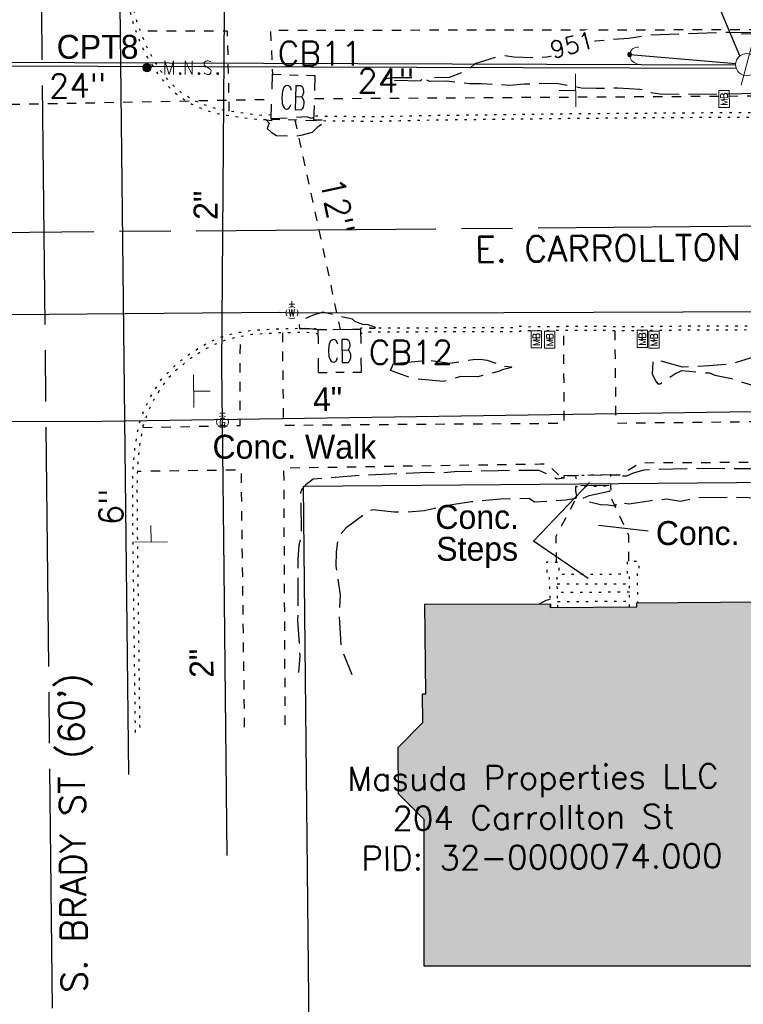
# Model space of a CAD drawing. Extents: x 2300122 to 2305194, y 360020 to 364238.
# Tile 20 of 93: x 2302209 to 2302293, y 360903 to 361018. Entities that reach past the tile are written whole.
import ezdxf
from ezdxf.enums import TextEntityAlignment as Align

# ---------------------------------------------------------------- set-up
doc = ezdxf.new("R2010")
doc.units = 0
doc.header["$LTSCALE"] = 20
doc.header["$MEASUREMENT"] = 0
doc.set_wipeout_variables(frame=1)
for name, pattern in [('CL', [2, 0.3, -0.15, 1.4, -0.15]), ('foctvex', [0]), ('gasex', [0]), ('OhDOT_USTN1', [0.055, 0.014, -0.041]), ('OhDOT_USTN2', [0.11, 0.069, -0.041]), ('OhDOT_USTN3', [0.22, 0.165, -0.055]), ('OhDOT_USTN5', [0.11, 0.055, -0.055]), ('ohelecex', [0]), ('ohteleex', [0]), ('rowex', [0]), ('waterex', [0])]:
    doc.linetypes.add(name, pattern=pattern)
for name, color, linetype in [('BD_X_Building', 231, 'Continuous'), ('DR_X_Cells', 151, 'OhDOT_USTN2'), ('DR_X_Storm_Sewer', 151, 'OhDOT_USTN5'), ('DR_X_Text', 7, 'Continuous'), ('DT_X_Contour_Major', 132, 'OhDOT_USTN3'), ('DT_X_Contour_Minor', 136, 'OhDOT_USTN3'), ('DT_X_Contour_Text', 7, 'Continuous'), ('PV_X_Curb', 120, 'OhDOT_USTN1'), ('PV_X_Steps', 120, 'OhDOT_USTN1'), ('PV_X_Text', 7, 'Continuous'), ('PV_X_Walk', 120, 'OhDOT_USTN5'), ('RD_P_Cells', 7, 'Continuous'), ('RD_X_Cells', 7, 'Continuous'), ('RW_X_CL', 6, 'CL'), ('RW_X_Fee_RW', 6, 'rowex'), ('RW_X_Text', 7, 'Continuous'), ('SN_X_Public', 3, 'Continuous'), ('SV_P_Control_Cells_Set', 7, 'Continuous'), ('SV_X_Text', 7, 'Continuous'), ('SV_X_Text_Name', 7, 'Continuous'), ('UT_X_Electric_Cells', 1, 'Continuous'), ('UT_X_Gas', 2, 'gasex'), ('UT_X_Gas_Cells', 2, 'Continuous'), ('UT_X_Gas_Text', 7, 'Continuous'), ('UT_X_Misc_Cells', 7, 'Continuous'), ('UT_X_Overhead_Electric', 1, 'ohelecex'), ('UT_X_Overhead_Telecom', 30, 'ohteleex'), ('UT_X_Water', 133, 'waterex'), ('UT_X_Water_Cells', 133, 'Continuous'), ('UT_X_Water_Text', 7, 'Continuous')]:
    doc.layers.add(name, color=color, linetype=linetype)
doc.layers.add('RD_P_Cells (Construction)', color=7, linetype='Continuous', lineweight=0)
doc.styles.add('Simplex Normal (0.14)', font='Simplex.shx')
doc.styles.add('Straight Normal (0.14) Font 30', font='font30.shx', dxfattribs={"height": 0.14})
doc.styles.add('Straight-Normal', font='font30.shx', dxfattribs={"height": 0.14})

# ---------------------------------------------------------------- blocks, each defined once
blk = doc.blocks.new('GCB-X')
at = {"layer": 'DR_X_Cells', "color": 121, "linetype": 'Continuous'}
for p, q in [((-0.0625, 0.0375), (-0.0375, 0.0375)), ((-0.0625, 0.0125), (-0.0625, 0.0375)), ((-0.0125, 0.0375), (0.0125, 0.0375)), ((0.0375, 0.0375), (0.0625, 0.0375)), ((0.0625, 0.0125), (0.0625, 0.0375)), ((0.0227, 0.0195), (0.0067, 0.0195)), ((0.0067, 0.0195), (0.0067, -0.0205)), ((0.0067, 0.0013), (0.0243, 0.0013)), ((-0.0625, -0.0375), (-0.0625, -0.0125)), ((0.0625, -0.0375), (0.0625, -0.0125)), ((0.0067, -0.0205), (0.0243, -0.0205)), ((-0.0625, -0.0375), (-0.0375, -0.0375)), ((-0.0125, -0.0375), (0.0125, -0.0375)), ((0.0375, -0.0375), (0.0625, -0.0375))]:
    blk.add_line(p, q, dxfattribs=at)
at = {"layer": 'DR_X_Cells', "color": 121, "linetype": 'Continuous', "extrusion": (0, 0, -1)}
for centre, radius, start, end in [((0.0184, 0.0074), 0.0127, 21.5603, 158.4397), ((-0.0198, 0.0101), 0.00986, 106.9987, 243.1793), ((-0.014, 0), 0.0458, 344.8107, 15.1893), ((-0.0199, -0.0096), 0.0117, 112.0547, 247.9453)]:
    blk.add_arc(centre, radius, start, end, dxfattribs=at)
at = {"layer": 'DR_X_Cells', "color": 121, "linetype": 'Continuous'}
blk.add_arc((-0.0184, -0.0073), 0.0127, 201.5603, 338.4397, dxfattribs=at)
blk = doc.blocks.new('ODOT STORM CATCH BASIN SQUARE')
blk.add_blockref('GCB-X', (0, 0))
blk = doc.blocks.new('MBP')
at = {"layer": 'RD_P_Cells', "color": 230, "linetype": 'Continuous', "lineweight": 13, "flags": 128}
blk.add_lwpolyline([(-0.1, 0.061), (0.1, 0.061), (0.1, -0.061), (-0.1, -0.061), (-0.1, 0.061)], close=True, dxfattribs=at)
for points in [[(-0.065, -0.04), (-0.065, 0.04), (-0.036, -0.04), (-0.008, 0.04), (-0.008, -0.04)], [(0.051, 0.003), (0.054, 0.007), (0.056, 0.009), (0.057, 0.01), (0.058, 0.012), (0.059, 0.014), (0.06, 0.016), (0.061, 0.02), (0.061, 0.022), (0.061, 0.025), (0.061, 0.029), (0.059, 0.032), (0.057, 0.034), (0.054, 0.037), (0.052, 0.038), (0.05, 0.039), (0.047, 0.04), (0.016, 0.04), (0.016, -0.04), (0.051, -0.04), (0.055, -0.037), (0.059, -0.034), (0.062, -0.029), (0.064, -0.024), (0.065, -0.018), (0.065, -0.014), (0.064, -0.01), (0.061, -0.005), (0.058, -0.001), (0.051, 0.003), (0.016, 0.003)]]:
    blk.add_lwpolyline(points, dxfattribs=at)
at = {"layer": 'RD_P_Cells (Construction)', "color": 230, "linetype": 'Continuous', "lineweight": 30}
blk.add_point((0, 0), dxfattribs=at)
blk = doc.blocks.new('ODOT MISC MAILBOX')
blk.add_blockref('MBP', (0, 0))
blk = doc.blocks.new('SGN1P_anno')
at = {"layer": 'SN_X_Public', "color": 3, "linetype": 'Continuous', "lineweight": 0}
for p, q in [((0, 0.96), (0, -0.96)), ((0, 0), (-0.96, 0))]:
    blk.add_line(p, q, dxfattribs=at)
blk = doc.blocks.new('WGV')
at = {"layer": 'Defpoints', "color": 133, "linetype": 'Continuous', "lineweight": 30}
blk.add_point((0, 0), dxfattribs=at)
at = {"layer": 'UT_X_Water_Cells', "color": 133, "linetype": 'Continuous', "lineweight": 0}
for p, q in [((0, 0.07), (0, 0.134)), ((0.032, 0.102), (-0.032, 0.102))]:
    blk.add_line(p, q, dxfattribs=at)
at = {"layer": 'UT_X_Water_Cells', "color": 133, "linetype": 'Continuous', "lineweight": 0, "flags": 128}
blk.add_lwpolyline([(-0.032, 0.041), (-0.016, -0.045), (0, 0.041), (0.016, -0.045), (0.032, 0.041)], dxfattribs=at)
at = {"layer": 'UT_X_Water_Cells', "color": 133, "linetype": 'Continuous', "lineweight": 0, "extrusion": (0, 0, -1)}
blk.add_arc((0, 0), 0.07, 330.0184, 29.9816, dxfattribs=at)
at = {"layer": 'UT_X_Water_Cells', "color": 133, "linetype": 'Continuous', "lineweight": 0}
for start, end in [(60.0184, 120.0157), (330.0184, 29.9816), (239.9843, 299.9816)]:
    blk.add_arc((0, 0), 0.07, start, end, dxfattribs=at)
blk = doc.blocks.new('GV')
at = {"layer": 'Defpoints', "color": 2, "linetype": 'Continuous', "lineweight": 30}
blk.add_point((0, 0), dxfattribs=at)
at = {"layer": 'UT_X_Gas_Cells', "color": 2, "linetype": 'Continuous', "lineweight": 0}
for p, q in [((0, 0.07), (0, 0.134)), ((0.032, 0.102), (-0.032, 0.102))]:
    blk.add_line(p, q, dxfattribs=at)
at = {"layer": 'UT_X_Gas_Cells', "color": 2, "linetype": 'Continuous', "lineweight": 0, "flags": 128}
blk.add_lwpolyline([(0.027, 0.027), (0.026, 0.031), (0.024, 0.034), (0.02, 0.038), (0.015, 0.042), (0.012, 0.044), (0.009, 0.044), (0.005, 0.045), (-0.004, 0.045), (-0.007, 0.044), (-0.01, 0.044), (-0.012, 0.042), (-0.018, 0.038), (-0.022, 0.033), (-0.024, 0.027), (-0.025, 0.019), (-0.027, 0.008), (-0.027, -0.007), (-0.026, -0.019), (-0.023, -0.028), (-0.019, -0.036), (-0.015, -0.039), (-0.011, -0.042), (-0.003, -0.045), (0.005, -0.045), (0.012, -0.044), (0.015, -0.042), (0.018, -0.041), (0.021, -0.038), (0.024, -0.034), (0.027, -0.027), (0.027, -0.01), (0.012, -0.01)], dxfattribs=at)
at = {"layer": 'UT_X_Gas_Cells', "color": 2, "linetype": 'Continuous', "lineweight": 0, "extrusion": (0, 0, -1)}
blk.add_arc((0, 0), 0.07, 330.0184, 29.9816, dxfattribs=at)
at = {"layer": 'UT_X_Gas_Cells', "color": 2, "linetype": 'Continuous', "lineweight": 0}
for start, end in [(60.0184, 120.0157), (330.0184, 29.9816), (239.9843, 299.9816)]:
    blk.add_arc((0, 0), 0.07, start, end, dxfattribs=at)
blk = doc.blocks.new('DM_anno')
at = {"layer": 'UT_X_Misc_Cells', "linetype": 'foctvex', "true_color": 0xa56100}
h = blk.add_hatch(color=44, dxfattribs=at)
edge = h.paths.add_edge_path()
edge.add_arc((0, 0), 0.12, 0, 360)
at = {"layer": 'UT_X_Misc_Cells', "color": 44, "linetype": 'Continuous', "lineweight": 0, "true_color": 0xa56100}
blk.add_circle((0, 0), 0.12, dxfattribs=at)
blk.add_arc((0.48, 0), 0.48, 90, 270, dxfattribs=at)
blk = doc.blocks.new('ODOT Elec Tele Pole')
at = {"layer": 'UT_X_Electric_Cells', "linetype": 'Continuous', "lineweight": 13}
for p, q in [((0.0482, 0.18), (-0.0321, -0.12)), ((0.1282, 0.18), (-0.0318, 0.18)), ((0.0402, 0.15), (0.0827, 0.15)), ((0.0231, 0.0862), (0.0827, 0.0862))]:
    blk.add_line(p, q, dxfattribs=at)
at = {"layer": 'UT_X_Electric_Cells', "linetype": 'Continuous', "lineweight": 0}
blk.add_circle((0, 0), 0.065, dxfattribs=at)
at = {"layer": 'UT_X_Electric_Cells', "linetype": 'Continuous', "lineweight": 13, "extrusion": (0, 0, -1)}
blk.add_arc((-0.0833, 0.1181), 0.0319, 88.8767, 271.1233, dxfattribs=at)
blk = doc.blocks.new('MAGS')
at = {"layer": 'SV_P_Control_Cells_Set', "linetype": 'foctvex'}
h = blk.add_hatch(color=7, dxfattribs=at)
edge = h.paths.add_edge_path()
edge.add_arc((0, 0), 0.0249, 0, 360)
at = {"layer": 'SV_P_Control_Cells_Set', "color": 7, "linetype": 'Continuous', "lineweight": 0, "flags": 128}
for points in [[(0.1045, -0.04), (0.1045, 0.04), (0.1299, -0.04), (0.1541, 0.04), (0.1541, -0.04)], [(0.223, -0.04), (0.223, 0.04), (0.2644, -0.04), (0.2644, 0.04)], [(0.3718, 0.0343), (0.3707, 0.0356), (0.3691, 0.0368), (0.3641, 0.0387), (0.358, 0.04), (0.3536, 0.04), (0.352, 0.04), (0.3448, 0.0381), (0.3388, 0.0343), (0.3349, 0.0293), (0.3338, 0.0242), (0.3338, 0.0204), (0.3349, 0.0154), (0.3393, 0.011), (0.3696, -0.0079), (0.3724, -0.0104), (0.3735, -0.0129), (0.3746, -0.0167), (0.3746, -0.0205), (0.374, -0.0243), (0.3735, -0.0268), (0.3724, -0.03), (0.3713, -0.0325), (0.3702, -0.0344), (0.3685, -0.0362), (0.3669, -0.0375), (0.3647, -0.0388), (0.363, -0.0394), (0.358, -0.04), (0.3503, -0.04), (0.3454, -0.0388), (0.3382, -0.0344), (0.3338, -0.0306)], [(0.1927, -0.0293), (0.1955, -0.0293), (0.1971, -0.0306), (0.1988, -0.0331), (0.1988, -0.0362), (0.1971, -0.0388), (0.1955, -0.04), (0.1927, -0.04), (0.1911, -0.0388), (0.1894, -0.0362), (0.1894, -0.0331), (0.1911, -0.0306), (0.1927, -0.0293)], [(0.3035, -0.0293), (0.3062, -0.0293), (0.3079, -0.0306), (0.3095, -0.0331), (0.3095, -0.0362), (0.3079, -0.0388), (0.3062, -0.04), (0.3035, -0.04), (0.3018, -0.0388), (0.3002, -0.0362), (0.3002, -0.0331), (0.3018, -0.0306), (0.3035, -0.0293)], [(0.4126, -0.0293), (0.4154, -0.0293), (0.417, -0.0306), (0.4187, -0.0331), (0.4187, -0.0362), (0.417, -0.0388), (0.4154, -0.04), (0.4126, -0.04), (0.411, -0.0388), (0.4093, -0.0362), (0.4093, -0.0331), (0.411, -0.0306), (0.4126, -0.0293)]]:
    blk.add_lwpolyline(points, dxfattribs=at)
at = {"layer": 'SV_P_Control_Cells_Set', "color": 7, "linetype": 'Continuous', "lineweight": 0}
blk.add_circle((0, 0), 0.0249, dxfattribs=at)

msp = doc.modelspace()

# ---------------------------------------------------------------- hatches: boundary and pattern name
at = {"layer": 'BD_X_Building'}
h = msp.add_hatch(color=253, dxfattribs=at)
h.dxf.hatch_style = 1
h.paths.add_polyline_path([(2302296.74, 360907.39), (2302256.14, 360907.39), (2302256.14, 360924.57), (2302253.13, 360927.56), (2302253.09, 360933.01), (2302255.96, 360935.93), (2302255.94, 360939.27), (2302256.31, 360939.27), (2302256.19, 360949.77), (2302270.89, 360949.8), (2302270.89, 360949.36), (2302281.01, 360949.45), (2302281.01, 360949.92), (2302295.67, 360950.05)])

# ---------------------------------------------------------------- linework, layer by layer
msp.add_lwpolyline([(2302296.74, 360907.39), (2302256.14, 360907.39), (2302256.14, 360924.57), (2302253.13, 360927.56), (2302253.09, 360933.01), (2302255.96, 360935.93), (2302255.94, 360939.27), (2302256.31, 360939.27), (2302256.19, 360949.77), (2302270.89, 360949.8), (2302270.89, 360949.36), (2302281.01, 360949.45), (2302281.01, 360949.92), (2302295.67, 360950.05), (2302296.74, 360907.39)], close=True, dxfattribs=at)
at = {"layer": 'DR_X_Storm_Sewer', "flags": 128}
for points in [[(2302243.31, 361008.93), (2302423.66, 361010.04)], [(2302201.13, 361008.13), (2302238.31, 361008.86)], [(2302241.01, 361006.45), (2302246.31, 360981.93)]]:
    msp.add_lwpolyline(points, dxfattribs=at)
at = {"layer": 'DT_X_Contour_Major', "elevation": 950, "flags": 128}
for points in [[(2302238, 361006.05), (2302237.78, 361005.43), (2302238.22, 361005.01), (2302238.84, 361004.62), (2302240.92, 361004.52), (2302241.74, 361004.65), (2302243.07, 361005.02), (2302243.74, 361005.65), (2302244.63, 361006.29), (2302244.51, 361006.41), (2302243.24, 361006.39), (2302243.19, 361006.7), (2302242.92, 361006.59), (2302242.46, 361006.78), (2302238.31, 361006.55), (2302238.26, 361006.33), (2302237.7, 361006.39), (2302238, 361006.05)], [(2302249.56, 360982.44), (2302248.97, 360982.48), (2302248.03, 360982.85), (2302247.73, 360983.1), (2302244.29, 360983.93), (2302243.08, 360983.55), (2302241.66, 360982.96), (2302241.52, 360982.41), (2302241.55, 360982.03), (2302242.71, 360982.03), (2302243.78, 360981.91), (2302248.68, 360981.95), (2302248.78, 360982.07), (2302250.34, 360982.07), (2302250.44, 360982.14), (2302249.56, 360982.44)]]:
    msp.add_lwpolyline(points, close=True, dxfattribs=at)
at = {"layer": 'DT_X_Contour_Minor', "elevation": 951, "flags": 128}
for points in [[(2302369.82, 361017.2), (2302379.94, 361017.39), (2302377.72, 361009.82), (2302377.44, 361009.69), (2302374.83, 361009.74), (2302370.55, 361009.42), (2302363.76, 361009.6), (2302361.14, 361009.93), (2302358.49, 361010.14), (2302354.16, 361010.08), (2302349.04, 361009.85), (2302341.17, 361010.16), (2302330.92, 361010.01), (2302328.69, 361010.21), (2302323.34, 361009.81), (2302319.36, 361010.04), (2302307.5, 361009.99), (2302305.34, 361009.67), (2302302.38, 361009.68), (2302298.32, 361010.12), (2302296.02, 361009.58), (2302293.29, 361009.47), (2302286.01, 361009.4), (2302283.68, 361009.45), (2302282.7, 361009.62), (2302281.37, 361010.01), (2302278.8, 361010.14), (2302276.23, 361010.1), (2302274.52, 361010.17), (2302271.61, 361010.69), (2302267.83, 361010.6), (2302266.15, 361010.47), (2302262.89, 361010.66), (2302261.39, 361010.65), (2302258.75, 361010.97), (2302256.81, 361010.94), (2302256.5, 361011.03), (2302256.41, 361011.14), (2302256.5, 361011.29), (2302257.28, 361011.41), (2302259.08, 361011.45), (2302261.3, 361012.27), (2302262.08, 361013.04), (2302264.77, 361013.89), (2302265.45, 361013.97), (2302266.6, 361013.83), (2302268.84, 361013.74), (2302270.48, 361013.82), (2302271.29, 361013.96), (2302271.67, 361014.4), (2302272.2, 361014.73), (2302273.92, 361015.41), (2302274.61, 361015.58), (2302280.07, 361016.02), (2302282.33, 361016.37), (2302291.86, 361016.71), (2302300.62, 361016.6), (2302302.26, 361016.4), (2302307.15, 361016.52), (2302308.07, 361016.12), (2302310.09, 361015.02), (2302310.41, 361014.66), (2302310.69, 361014.63), (2302310.94, 361014.84), (2302315.48, 361016.05), (2302318.16, 361016.42), (2302325.43, 361016.2), (2302331.41, 361015.24), (2302333.37, 361015.3), (2302337.6, 361015.59), (2302340.74, 361015.3), (2302342.13, 361015.32), (2302346.33, 361016.34), (2302347.06, 361016.21), (2302350.26, 361016.6), (2302357.27, 361017.09), (2302359.08, 361017.3), (2302361.51, 361018.14), (2302362.61, 361017.33), (2302365.81, 361017.21), (2302369.82, 361017.2)], [(2302251.47, 361011.13), (2302251.59, 361011.26), (2302252.23, 361011.39), (2302255.08, 361011.41), (2302255.74, 361011.24), (2302255.81, 361011.14), (2302255.71, 361011.02), (2302255, 361010.96), (2302253.46, 361011.06), (2302252.06, 361010.97), (2302251.51, 361011.05), (2302251.47, 361011.13)], [(2302317.37, 360979.07), (2302316.32, 360979.04), (2302314.22, 360979.39), (2302313.65, 360979.4), (2302312.85, 360979.27), (2302310.92, 360978.61), (2302306.72, 360978.28), (2302304.24, 360977.67), (2302301.72, 360978.26), (2302298.53, 360978.73), (2302294.9, 360978.75), (2302292.18, 360977.89), (2302289.43, 360977.65), (2302286.36, 360977.5), (2302283.85, 360978.2), (2302282.88, 360978.27), (2302282.8, 360976.74), (2302283.19, 360975.89), (2302283.46, 360975.55), (2302283.72, 360975.56), (2302285.45, 360976.72), (2302286.27, 360977.13), (2302288.53, 360976.87), (2302289.52, 360976.83), (2302290.11, 360976.56), (2302292.07, 360976.17), (2302295.3, 360975.13), (2302298.29, 360974.97), (2302301.54, 360975.26), (2302302.94, 360975.71), (2302303.57, 360976.01), (2302304.17, 360976.41), (2302304.34, 360976.39), (2302305.18, 360975.78), (2302307.07, 360975.71), (2302311.67, 360973.45), (2302315.37, 360973.58), (2302317.79, 360973.95), (2302319.44, 360974.31), (2302322.98, 360974.61), (2302323, 360974.72), (2302324.32, 360975.87), (2302324.4, 360976.34), (2302324.18, 360978.79), (2302324.04, 360979.5), (2302323.4, 360979.32), (2302322.22, 360979.28), (2302319.9, 360978.86), (2302317.37, 360979.07)], [(2302252.56, 360977.93), (2302256.64, 360978.33), (2302259.15, 360977.96), (2302261.85, 360978.4), (2302262.71, 360978.45), (2302263.51, 360978.31), (2302265.48, 360977.61), (2302266.3, 360977.54), (2302266.39, 360977.46), (2302265.27, 360977.18), (2302264.95, 360977.02), (2302262.42, 360976.36), (2302260.41, 360976.42), (2302258.41, 360975.82), (2302255.26, 360976.13), (2302254.48, 360976.29), (2302252.21, 360977.1), (2302252.56, 360977.93)]]:
    msp.add_lwpolyline(points, close=True, dxfattribs=at)
at = {"layer": 'DT_X_Contour_Minor', "flags": 128}
for points, elevation in [([(2302600.91, 360945.67), (2302601.23, 360947.59), (2302601.18, 360948.29), (2302602.08, 360956.92), (2302604.6, 360958.6), (2302605.97, 360959.9), (2302606.2, 360959.93), (2302607.41, 360959.52), (2302607.74, 360959.89), (2302608.2, 360963.19), (2302608.88, 360965.07), (2302609.03, 360968.04), (2302608.97, 360970.52), (2302608.8, 360971.86), (2302608.15, 360974.72), (2302606.66, 360977.84), (2302605.94, 360978.95), (2302604.96, 360980.08), (2302603.74, 360981.16), (2302601.29, 360982.92), (2302599.76, 360983.68), (2302597.8, 360984.33), (2302596.19, 360984.7), (2302593.28, 360985.01), (2302589.04, 360985.04), (2302567.73, 360984.79), (2302568.33, 360984.62), (2302568.32, 360984.36), (2302527.88, 360983.24), (2302527.37, 360983.15), (2302527.29, 360981.8), (2302527.74, 360977.04), (2302527.58, 360973.86), (2302528.08, 360972.17), (2302527.58, 360971.09), (2302526.6, 360970.62), (2302526.29, 360970.66), (2302523.1, 360972.17), (2302522.9, 360972.21), (2302523.09, 360972.25), (2302522.8, 360974.12), (2302522.85, 360974.29), (2302522.25, 360981.95), (2302522.39, 360982.73), (2302522.37, 360983), (2302522.14, 360983.04), (2302520, 360982.6), (2302518.64, 360982.78), (2302514.68, 360982.9), (2302513.72, 360983.03), (2302502.45, 360982.38), (2302494.75, 360983), (2302491.66, 360983.02), (2302481.53, 360982.79), (2302480.34, 360982.94), (2302475.18, 360982.85), (2302473.74, 360982.67), (2302471.56, 360982.94), (2302459.87, 360982.55), (2302457.12, 360982.77), (2302456.41, 360982.72), (2302454.93, 360982.44), (2302452.76, 360982.51), (2302452.48, 360982.1), (2302452.32, 360981.58), (2302452.25, 360979.67), (2302450.45, 360972.58), (2302450.54, 360972.34), (2302450.78, 360972.19), (2302451.01, 360971.65), (2302450.8, 360971.33), (2302450.5, 360971.1), (2302448.72, 360971.17), (2302448.52, 360971.41), (2302448.35, 360972.09), (2302448.39, 360972.3), (2302448.93, 360972.7), (2302447.96, 360973.48), (2302447.92, 360974.01), (2302447.79, 360974.23), (2302447.05, 360979.15), (2302446.58, 360981.1), (2302445.12, 360980.97), (2302444, 360982.46), (2302443.76, 360982.67), (2302438.95, 360982.66), (2302438.24, 360982.6), (2302436.43, 360981.14), (2302435.64, 360980.97), (2302432.22, 360981.15), (2302431.84, 360981.08), (2302431.46, 360980.63), (2302430.53, 360978.54), (2302430.24, 360978.09), (2302428.83, 360977), (2302428.2, 360976.62), (2302427.47, 360976.57), (2302426.74, 360976.64), (2302424.76, 360977.07), (2302424.4, 360976.57), (2302423.9, 360976.29), (2302423.59, 360976.21), (2302423.42, 360976.06), (2302423.14, 360975.03), (2302423.13, 360974.46), (2302422.89, 360973.59), (2302424.89, 360973.08), (2302426.73, 360972.76), (2302427.34, 360972.92), (2302427.72, 360972.93), (2302428.7, 360972.42), (2302438.42, 360972.08), (2302437.95, 360971.95), (2302438.66, 360969.45), (2302438.69, 360969.07), (2302437.57, 360967.92), (2302429.57, 360967.53), (2302421.33, 360965.57), (2302420.22, 360964.73), (2302419.83, 360964.33), (2302418.78, 360961.54), (2302417.24, 360959.24), (2302416.47, 360958.46), (2302415.4, 360957.7), (2302412.51, 360957.44), (2302409.11, 360962.29), (2302407.46, 360964.33), (2302406.67, 360964.82), (2302406.65, 360964.7), (2302406.62, 360964.95), (2302406.36, 360965.33), (2302405.4, 360965.54), (2302396.6, 360966.86), (2302396.39, 360966.96), (2302396.34, 360968.81), (2302396.25, 360969.1), (2302394.48, 360970.19), (2302393.17, 360970.89), (2302392.14, 360971.63), (2302392.01, 360971.94), (2302392.14, 360972.12), (2302392.62, 360972.35), (2302394.2, 360972.62), (2302398.94, 360973.09), (2302404.42, 360973.75), (2302404.08, 360974.74), (2302404.76, 360977.65), (2302404.73, 360978.02), (2302404.57, 360978.53), (2302404.39, 360978.8), (2302404.09, 360979.03), (2302400.54, 360979.79), (2302398.71, 360980.49), (2302396.81, 360980.44), (2302395.72, 360980.22), (2302394.86, 360980.15), (2302393.35, 360980.23), (2302391.33, 360979.97), (2302389.58, 360980.29), (2302389.23, 360980.24), (2302388.83, 360979.14), (2302387.41, 360973.37), (2302386.37, 360973.37), (2302385.56, 360973.56), (2302385.16, 360974.27), (2302384.06, 360977.2), (2302383.49, 360979.79), (2302383.04, 360980.28), (2302382.55, 360980.63), (2302381.54, 360980.58), (2302378.62, 360980.68), (2302376.96, 360981.41), (2302373.98, 360981.28), (2302373.02, 360980.52), (2302371.94, 360980.5), (2302371.06, 360980.64), (2302369.98, 360980.61), (2302368.5, 360980.89), (2302360.26, 360980.86), (2302358.84, 360981.28), (2302356.78, 360981.23), (2302355.32, 360980.82), (2302354.28, 360980.86), (2302352.89, 360980.31), (2302351.9, 360980.29), (2302349.36, 360979.78), (2302348.66, 360979.78), (2302345.98, 360979.44), (2302345.71, 360979.6), (2302344.02, 360979.06), (2302343.6, 360979.02), (2302343.19, 360979.17), (2302342.13, 360979.87), (2302340.88, 360979.72), (2302336.54, 360980.18), (2302334.61, 360979.62), (2302333.93, 360979.69), (2302333.58, 360979.63), (2302331.11, 360978.22), (2302330.65, 360978.02), (2302330.52, 360978.04), (2302330.54, 360977.07), (2302330.68, 360976.51), (2302331.94, 360974.75), (2302333.07, 360974.23), (2302332.96, 360974.04), (2302339.18, 360971.68), (2302342.32, 360973.73), (2302342.6, 360973.73), (2302343.52, 360973.41), (2302345.39, 360973.43), (2302349.15, 360972.09), (2302349.31, 360971.87), (2302361.38, 360971.9), (2302363.32, 360971.78), (2302367.14, 360970.48), (2302368.06, 360970.36), (2302371.32, 360970.66), (2302376.04, 360971.9), (2302379.54, 360972.02), (2302379.76, 360971.92), (2302379.48, 360969.09), (2302379.36, 360968.56), (2302379.14, 360968.27), (2302378.01, 360968.35), (2302377.74, 360968.28), (2302375.63, 360966.89), (2302372.92, 360966.75), (2302372.63, 360966.67), (2302362.34, 360966.44), (2302352.63, 360966.38), (2302352.39, 360966.5), (2302351.9, 360966.55), (2302342.74, 360966.45), (2302335.82, 360966.5), (2302333.21, 360966.32), (2302333.04, 360965.87), (2302332.86, 360964.64), (2302331.2, 360966.08), (2302330.12, 360966.09), (2302329.27, 360966.22), (2302310.05, 360966.03), (2302301.83, 360965.68), (2302300.6, 360965.7), (2302299.14, 360965.6), (2302287.43, 360965.63), (2302281.81, 360965.46), (2302280.56, 360965.1), (2302279.78, 360964.73), (2302279.08, 360964.75), (2302278.89, 360964.6), (2302278.9, 360964.89), (2302272.48, 360964.78), (2302272.46, 360964.47), (2302272.2, 360964.61), (2302272.23, 360964.47), (2302271.65, 360964.4), (2302271.16, 360964.7), (2302269.58, 360965.41), (2302264.77, 360965.39), (2302259.67, 360965.26), (2302257.94, 360965.11), (2302256.44, 360965.18), (2302249.23, 360964.86), (2302243.14, 360964.39), (2302242.27, 360963.72), (2302241.82, 360963.22), (2302241.67, 360962.79), (2302241.76, 360957.89), (2302241.48, 360956.68), (2302241.37, 360954.99), (2302241.33, 360947.84), (2302241.58, 360943.73), (2302241.43, 360941.79)], 951), ([(2302348.84, 360953.26), (2302348.69, 360957.19), (2302348.74, 360958.89), (2302348.2, 360960.8), (2302347.91, 360961.54), (2302346.8, 360962.36), (2302346.06, 360962.75), (2302345.37, 360963), (2302340.86, 360963.39), (2302339.93, 360963.41), (2302337.09, 360963.12), (2302334.25, 360963.74), (2302332.38, 360963.48), (2302330.22, 360963.43), (2302329.94, 360963.58), (2302328.75, 360962.32), (2302327.61, 360962.41), (2302325.71, 360962.81), (2302324.95, 360962.87), (2302321.43, 360962.7), (2302318.25, 360962.44), (2302316.36, 360962.51), (2302313.68, 360962.88), (2302307.18, 360962.33), (2302305.37, 360962.34), (2302301.72, 360962.54), (2302298.23, 360962.52), (2302295.52, 360962.17), (2302292.38, 360962.28), (2302288.14, 360962.23), (2302286.1, 360961.8), (2302284.46, 360962.04), (2302282.67, 360961.88), (2302280.08, 360961.48), (2302278.72, 360961.68), (2302278.45, 360961.24), (2302277.65, 360961.36), (2302276.76, 360961.39), (2302275.1, 360961.79), (2302274.62, 360962.04), (2302274.63, 360962.12), (2302275.42, 360962.47), (2302277.77, 360963.01), (2302278.02, 360963.13), (2302278.1, 360963.67), (2302273.79, 360963.6), (2302273.94, 360962.38), (2302273.86, 360962.15), (2302272.66, 360961.92), (2302269.02, 360961.71), (2302268.41, 360962.13), (2302265.04, 360962.06), (2302261.65, 360961.74), (2302258.87, 360961.3), (2302256.18, 360960.69), (2302253.94, 360960.51), (2302252.62, 360960.54), (2302250.07, 360960.79), (2302249.69, 360960.7), (2302247.02, 360958.72), (2302246.3, 360957.89), (2302246.01, 360957.25), (2302245.85, 360955.85), (2302245.8, 360954.23), (2302246.3, 360950.82), (2302246.16, 360948.62), (2302246.41, 360944.69), (2302247.68, 360941.55)], 952), ([(2302269.62, 360949.8), (2302270.38, 360950.23), (2302270.86, 360950.36)], 953)]:
    msp.add_lwpolyline(points, dxfattribs=dict(at, elevation=elevation))
at = {"layer": 'PV_X_Curb', "flags": 128}
for points in [[(2302221.44, 361024.24), (2302221.24, 361024.25), (2302221.26, 361023.53), (2302221.41, 361023.44), (2302221.42, 361023.05), (2302221.44, 361022.11), (2302221.47, 361021.17), (2302221.55, 361020.23), (2302221.66, 361019.43), (2302221.82, 361018.75), (2302221.96, 361018.14), (2302222.4, 361016.84), (2302222.91, 361015.49), (2302223.5, 361014.21), (2302224.07, 361013.23), (2302224.93, 361011.86), (2302225.74, 361010.85), (2302226.78, 361009.81), (2302227.47, 361009.21), (2302228.01, 361008.84), (2302228.94, 361008.29), (2302230.12, 361007.78), (2302231.17, 361007.39), (2302231.92, 361007.2), (2302233.07, 361006.98), (2302235.05, 361006.7), (2302237.18, 361006.46), (2302238.24, 361006.53)], [(2302238.25, 361007.03), (2302238.25, 361007.03), (2302237.24, 361006.95), (2302235.11, 361007.19), (2302233.15, 361007.48), (2302232.03, 361007.69), (2302231.32, 361007.87), (2302230.31, 361008.24), (2302229.17, 361008.74), (2302228.28, 361009.26), (2302227.77, 361009.6), (2302227.12, 361010.18), (2302226.11, 361011.19), (2302225.34, 361012.15), (2302224.5, 361013.48), (2302223.95, 361014.44), (2302223.38, 361015.68), (2302222.87, 361017.01), (2302222.44, 361018.28), (2302222.31, 361018.86), (2302222.16, 361019.52), (2302222.05, 361020.29), (2302221.97, 361021.2), (2302221.94, 361022.12), (2302221.92, 361023.06), (2302221.89, 361023.72), (2302221.94, 361023.71), (2302221.94, 361024.31)], [(2302243.24, 361006.39), (2302245.14, 361006.33), (2302248.06, 361006.31), (2302251.04, 361006.29), (2302253.32, 361006.35), (2302256, 361006.42), (2302266, 361006.54), (2302273.12, 361006.63), (2302283.12, 361006.71), (2302287.77, 361006.74), (2302297.77, 361006.79), (2302307.77, 361006.87), (2302307.89, 361006.87), (2302309.18, 361006.88), (2302319.18, 361006.94), (2302329.18, 361007.01), (2302331.48, 361007.02), (2302336.04, 361007.07), (2302345.98, 361007.13), (2302354.99, 361007.23), (2302361.39, 361007.3), (2302371.39, 361007.41), (2302380.34, 361007.46), (2302386.73, 361007.55), (2302393.79, 361007.6), (2302398, 361007.7), (2302399.02, 361007.72), (2302400.04, 361007.8), (2302401.14, 361008), (2302402.51, 361008.37), (2302403.39, 361008.73), (2302404.37, 361009.32), (2302404.99, 361009.87), (2302405.42, 361010.35), (2302405.74, 361010.84), (2302406.06, 361011.49), (2302406.32, 361012.08), (2302406.49, 361012.71), (2302406.56, 361013.25), (2302406.4, 361019.19), (2302406.35, 361023.56), (2302405.85, 361023.55), (2302405.9, 361019.18), (2302406.06, 361013.28), (2302406, 361012.81), (2302405.85, 361012.25), (2302405.61, 361011.7), (2302405.31, 361011.09), (2302405.03, 361010.65), (2302404.64, 361010.23), (2302404.07, 361009.72), (2302403.16, 361009.18), (2302402.35, 361008.85), (2302401.03, 361008.49), (2302399.98, 361008.3), (2302399, 361008.22), (2302397.99, 361008.2), (2302393.79, 361008.1), (2302386.72, 361008.05), (2302380.34, 361007.96), (2302371.39, 361007.91), (2302361.39, 361007.8), (2302354.99, 361007.73), (2302345.98, 361007.63), (2302336.04, 361007.57), (2302331.48, 361007.52), (2302329.17, 361007.51), (2302319.17, 361007.44), (2302309.17, 361007.38), (2302307.89, 361007.37), (2302307.76, 361007.37), (2302297.76, 361007.29), (2302287.77, 361007.24), (2302283.12, 361007.21), (2302273.11, 361007.13), (2302265.99, 361007.04), (2302255.99, 361006.92), (2302253.31, 361006.85), (2302251.03, 361006.79), (2302248.06, 361006.81), (2302245.15, 361006.83), (2302243.25, 361006.89)], [(2302248.68, 360981.95), (2302248.8, 360982.09), (2302256.52, 360982.12), (2302266.52, 360982.15), (2302267.09, 360982.15), (2302267.17, 360982.3), (2302268.23, 360982.24), (2302269.26, 360982.25), (2302270.3, 360982.26), (2302271.34, 360982.28), (2302272.19, 360982.28), (2302272.29, 360982.29), (2302274.06, 360982.31), (2302275.85, 360982.3), (2302277.64, 360982.28), (2302279.05, 360982.26), (2302280.73, 360982.26), (2302282.51, 360982.28), (2302284.3, 360982.3), (2302286.09, 360982.32), (2302287.88, 360982.34), (2302289.67, 360982.34), (2302291.47, 360982.32), (2302293.26, 360982.35), (2302295.05, 360982.36), (2302296.84, 360982.38), (2302298.13, 360982.42), (2302299.92, 360982.45), (2302301.71, 360982.45), (2302303.25, 360982.47), (2302305.04, 360982.48), (2302306.83, 360982.49), (2302308.62, 360982.49), (2302310.41, 360982.52), (2302312.2, 360982.54), (2302313.99, 360982.55), (2302315.23, 360982.53), (2302317.02, 360982.58), (2302318.81, 360982.57), (2302320.6, 360982.58), (2302322.39, 360982.66), (2302324.18, 360982.7), (2302325.33, 360982.72), (2302327.12, 360982.77), (2302328.87, 360982.78), (2302330.57, 360982.77), (2302332.36, 360982.76), (2302333.85, 360982.77), (2302335.64, 360982.77), (2302336.24, 360982.77), (2302338.03, 360982.77), (2302339.82, 360982.76), (2302341.33, 360982.76), (2302343.12, 360982.78), (2302344.91, 360982.79), (2302345.34, 360982.79), (2302347.13, 360982.82), (2302348.92, 360982.85), (2302350.05, 360982.85), (2302351.84, 360982.87), (2302353.63, 360982.9), (2302355.42, 360982.92), (2302355.72, 360982.92), (2302357.51, 360982.94), (2302359.3, 360982.97), (2302361.09, 360982.98), (2302362.88, 360982.99), (2302364.05, 360983.01), (2302365.84, 360983.04), (2302367.63, 360983.06), (2302369.42, 360983.07), (2302371.21, 360983.1), (2302371.43, 360983.11), (2302373.22, 360983.12), (2302375.01, 360983.14), (2302376.8, 360983.15), (2302377.55, 360983.16), (2302379.34, 360983.18), (2302381.12, 360983.18), (2302382.91, 360983.21), (2302384.7, 360983.24), (2302385.81, 360983.26), (2302385.87, 360983.25), (2302385.93, 360983.25), (2302386, 360983.25), (2302386.06, 360983.25), (2302386.13, 360983.25), (2302386.19, 360983.25), (2302390.38, 360983.3), (2302391.75, 360983.32), (2302396.4, 360983.34), (2302399.94, 360983.35), (2302401.08, 360983.3), (2302401.95, 360983.21), (2302402.73, 360983), (2302403.35, 360982.72), (2302403.93, 360982.43), (2302404.49, 360982.09), (2302405.21, 360981.48), (2302405.6, 360981.07), (2302405.91, 360980.57), (2302406.29, 360979.8), (2302406.59, 360978.95), (2302406.87, 360977.75), (2302406.93, 360977.25), (2302406.98, 360976.56), (2302406.95, 360973.83), (2302406.96, 360971.89), (2302407.04, 360971.87), (2302407.05, 360969.15), (2302407.05, 360966.72), (2302406.55, 360966.76), (2302406.55, 360969.15), (2302406.54, 360971.48), (2302406.46, 360971.5), (2302406.45, 360973.83), (2302406.48, 360976.54), (2302406.43, 360977.2), (2302406.38, 360977.67), (2302406.11, 360978.81), (2302405.83, 360979.61), (2302405.47, 360980.33), (2302405.2, 360980.77), (2302404.86, 360981.12), (2302404.2, 360981.68), (2302403.69, 360981.99), (2302403.14, 360982.27), (2302402.57, 360982.52), (2302401.86, 360982.72), (2302401.05, 360982.8), (2302399.93, 360982.85), (2302396.41, 360982.84), (2302391.75, 360982.82), (2302390.38, 360982.8), (2302386.19, 360982.75), (2302386.13, 360982.75), (2302386.07, 360982.75), (2302386, 360982.75), (2302385.94, 360982.75), (2302385.84, 360982.75), (2302385.77, 360982.76), (2302384.71, 360982.74), (2302382.92, 360982.71), (2302381.12, 360982.68), (2302379.35, 360982.68), (2302377.56, 360982.66), (2302376.81, 360982.65), (2302375.02, 360982.64), (2302373.23, 360982.62), (2302371.44, 360982.61), (2302371.22, 360982.6), (2302369.43, 360982.57), (2302367.63, 360982.56), (2302365.84, 360982.54), (2302364.06, 360982.51), (2302362.89, 360982.49), (2302361.1, 360982.48), (2302359.31, 360982.47), (2302357.52, 360982.44), (2302355.73, 360982.42), (2302355.43, 360982.42), (2302353.64, 360982.4), (2302351.85, 360982.37), (2302350.05, 360982.35), (2302348.93, 360982.35), (2302347.14, 360982.32), (2302345.35, 360982.29), (2302344.92, 360982.29), (2302343.13, 360982.28), (2302341.34, 360982.26), (2302339.82, 360982.26), (2302338.03, 360982.27), (2302336.24, 360982.27), (2302335.64, 360982.27), (2302333.86, 360982.27), (2302332.36, 360982.26), (2302330.56, 360982.27), (2302328.87, 360982.28), (2302327.13, 360982.27), (2302325.34, 360982.22), (2302324.19, 360982.2), (2302322.41, 360982.16), (2302320.61, 360982.08), (2302318.81, 360982.07), (2302317.03, 360982.08), (2302315.23, 360982.03), (2302313.99, 360982.05), (2302312.21, 360982.04), (2302310.42, 360982.02), (2302308.63, 360981.99), (2302306.84, 360981.99), (2302305.05, 360981.98), (2302303.26, 360981.97), (2302301.71, 360981.95), (2302299.92, 360981.95), (2302298.14, 360981.92), (2302296.85, 360981.88), (2302295.05, 360981.86), (2302293.26, 360981.85), (2302291.47, 360981.82), (2302289.67, 360981.84), (2302287.89, 360981.84), (2302286.1, 360981.82), (2302284.31, 360981.8), (2302282.52, 360981.78), (2302280.73, 360981.76), (2302279.05, 360981.76), (2302277.64, 360981.78), (2302275.85, 360981.8), (2302274.07, 360981.81), (2302272.31, 360981.79), (2302272.21, 360981.78), (2302271.34, 360981.78), (2302270.31, 360981.76), (2302269.27, 360981.75), (2302268.22, 360981.74), (2302267.45, 360981.78), (2302267.37, 360981.66), (2302266.52, 360981.65), (2302256.52, 360981.62), (2302249.03, 360981.59), (2302248.91, 360981.45), (2302248.74, 360981.45)], [(2302222.36, 360934.77), (2302222.24, 360944.77), (2302222.12, 360954.77), (2302222.06, 360958.93), (2302222.03, 360963.34), (2302222.09, 360965.68), (2302222.31, 360968.17), (2302222.57, 360969.7), (2302222.75, 360970.72), (2302223.41, 360972.59), (2302224.07, 360973.95), (2302224.66, 360974.94), (2302225.56, 360976.27), (2302226.8, 360977.51), (2302228.01, 360978.56), (2302229.82, 360979.79), (2302231.01, 360980.45), (2302232.7, 360981.15), (2302234.43, 360981.58), (2302235.12, 360981.64), (2302235.92, 360981.82), (2302237.76, 360981.92), (2302239.17, 360982.01), (2302241.89, 360982.06), (2302243.69, 360982.01), (2302243.79, 360981.91)], [(2302243.74, 360981.41), (2302243.58, 360981.41), (2302243.48, 360981.51), (2302241.89, 360981.56), (2302239.19, 360981.51), (2302237.79, 360981.42), (2302235.98, 360981.32), (2302235.2, 360981.15), (2302234.51, 360981.09), (2302232.86, 360980.67), (2302231.23, 360979.99), (2302230.09, 360979.36), (2302228.31, 360978.16), (2302227.14, 360977.14), (2302225.94, 360975.95), (2302225.08, 360974.67), (2302224.51, 360973.71), (2302223.87, 360972.4), (2302223.23, 360970.6), (2302223.07, 360969.61), (2302222.8, 360968.11), (2302222.59, 360965.65), (2302222.53, 360963.34), (2302222.56, 360958.94), (2302222.62, 360954.77), (2302222.74, 360944.77), (2302222.86, 360934.78)]]:
    msp.add_lwpolyline(points, dxfattribs=at)
at = {"layer": 'PV_X_Steps', "flags": 128}
msp.add_lwpolyline([(2302277.97, 360963.62), (2302277.97, 360963.67), (2302277.97, 360964.86), (2302277.96, 360964.91), (2302273.86, 360964.82), (2302273.86, 360964.77), (2302273.86, 360963.59), (2302273.86, 360963.54), (2302277.97, 360963.62)], close=True, dxfattribs=at)
for points in [[(2302270.89, 360949.36), (2302270.79, 360953.35), (2302270.53, 360953.34), (2302270.49, 360954.72), (2302271.87, 360954.69), (2302271.91, 360953.26), (2302279.92, 360953.31), (2302279.91, 360954.79), (2302281.25, 360954.8), (2302281.25, 360953.37), (2302281.05, 360953.37), (2302281.08, 360949.92)], [(2302271.75, 360949.36), (2302271.68, 360953.25), (2302271.91, 360953.26)], [(2302280.13, 360949.44), (2302280.16, 360953.31), (2302279.92, 360953.31)]]:
    msp.add_lwpolyline(points, dxfattribs=at)
at = {"layer": 'PV_X_Steps'}
for points in [[(2302271.7, 360952.13), (2302280.15, 360952.16)], [(2302280.14, 360951.17), (2302271.72, 360951.12)], [(2302271.74, 360950.07), (2302280.13, 360950.14)]]:
    msp.add_lwpolyline(points, dxfattribs=at)
at = {"layer": 'PV_X_Text'}
for points in [[(2302268.9, 360957.14), (2302275.45, 360964.01)], [(2302282.33, 360958.31), (2302276.51, 360958.99)], [(2302275.32, 360952.78), (2302268.9, 360957.14)]]:
    msp.add_lwpolyline(points, dxfattribs=at)
at = {"layer": 'PV_X_Walk', "flags": 128}
for points in [[(2302380.21, 361007.96), (2302380.21, 361017.58), (2302370.21, 361017.42), (2302360.21, 361017.26), (2302350.21, 361017.1), (2302347.26, 361017.05), (2302337.26, 361017.04), (2302327.26, 361017.02), (2302317.26, 361017.01), (2302307.26, 361016.99), (2302301.48, 361016.98), (2302291.48, 361016.97), (2302281.48, 361016.95), (2302271.48, 361016.94), (2302261.48, 361016.93), (2302251.48, 361016.91), (2302241.48, 361016.9), (2302238.15, 361016.89), (2302238.39, 361011.78)], [(2302233.34, 361007.45), (2302233.12, 361016.83), (2302223.12, 361016.8), (2302222.95, 361016.8)], [(2302239.54, 360981.52), (2302239.65, 360971.41), (2302239.66, 360970.71), (2302249.66, 360970.79), (2302259.66, 360970.86), (2302269.66, 360970.93), (2302272.52, 360970.95), (2302272.45, 360980.95), (2302272.44, 360981.79)], [(2302278.42, 360981.77), (2302278.53, 360971.74), (2302278.54, 360970.96), (2302288.54, 360971.07), (2302298.54, 360971.18), (2302308.54, 360971.29), (2302318.53, 360971.41), (2302326.81, 360971.5), (2302326.79, 360973.45), (2302326.69, 360982.25)], [(2302223.21, 360970.45), (2302233.29, 360970.65), (2302234.61, 360970.67), (2302234.63, 360980.67), (2302234.63, 360981.1)], [(2302277.96, 360964.91), (2302279.22, 360964.91), (2302281.33, 360966.32), (2302291.33, 360966.37), (2302301.33, 360966.42), (2302310.02, 360966.46), (2302330.13, 360966.56), (2302330.18, 360964.49)], [(2302235.13, 360935.37), (2302235, 360945.37), (2302234.87, 360955.37), (2302234.75, 360965.46), (2302224.75, 360965.33), (2302222.58, 360965.3)], [(2302239.88, 360935.66), (2302239.83, 360945.65), (2302239.78, 360955.65), (2302239.73, 360965.72), (2302249.73, 360965.88), (2302259.73, 360966.03), (2302269.72, 360966.18), (2302270.49, 360966.19), (2302271.99, 360964.78), (2302273.86, 360964.82)], [(2302271.62, 360954.7), (2302271.56, 360957.71), (2302273.89, 360962.11), (2302273.86, 360963.54)], [(2302280.07, 360954.79), (2302280.07, 360957.82), (2302278.01, 360962.17), (2302277.97, 360963.62)]]:
    msp.add_lwpolyline(points, dxfattribs=at)
at = {"layer": 'RW_X_CL'}
msp.add_lwpolyline([(2302213.17, 360853.49), (2302210.36, 361117.44)], dxfattribs=at)
msp.add_lwpolyline([(2301620.5, 360988.38), (2302813.5, 360998.36), (2302996.01, 360879.64, -0.010662), (2303005.84, 360872.94), (2303189.26, 360742.17), (2303189.26, 360742.17), (2303189.26, 360742.17)], format="xyb", dxfattribs=at)
at = {"layer": 'RW_X_Fee_RW'}
for points in [[(2302242, 360963.58), (2302403.19, 360964.93)], [(2302243.28, 360843.59), (2302242, 360963.58)]]:
    msp.add_lwpolyline(points, dxfattribs=at)
at = {"layer": 'UT_X_Gas', "flags": 128}
for points in [[(2302233.1, 360920.35), (2302232.75, 360953.78), (2302232.54, 360971.11), (2302232.46, 360977.57), (2302232.91, 361034.55), (2302233.1, 361091.42)], [(2301785.07, 360965.84), (2301834.58, 360966.26), (2301890.96, 360965.66), (2301940.56, 360965.8), (2302089.03, 360970.48), (2302146.42, 360971.01), (2302218.43, 360971.17), (2302244.77, 360971.58), (2302336.27, 360972.95), (2302412.55, 360973.25), (2302484.74, 360973.72), (2302566.48, 360974.16), (2302601.93, 360974.79), (2302604.14, 360974.75), (2302626.51, 360974.99), (2302628.97, 360974.62), (2302717.16, 360974.52), (2302756.42, 360975.04), (2302799.52, 360974.51), (2302820.62, 360974.25), (2302893.5, 360942.02), (2302934.42, 360921.25), (2302951.33, 360915.32), (2302953.32, 360914.66), (2302988.71, 360910.65), (2302997.7, 360910.88), (2303008.44, 360913.73), (2303040.2, 360922.16), (2303083.87, 360922.34)]]:
    msp.add_lwpolyline(points, dxfattribs=at)
at = {"layer": 'UT_X_Misc_Cells', "flags": 128}
msp.add_lwpolyline([(2302280.17, 361014.09), (2302292.57, 361013.03)], dxfattribs=at)
at = {"layer": 'UT_X_Overhead_Electric', "flags": 128}
msp.add_lwpolyline([(2302193.11, 361013.23), (2302292.53, 361012.88)], dxfattribs=at)
at = {"layer": 'UT_X_Overhead_Telecom', "linetype": 'Continuous', "flags": 128}
msp.add_lwpolyline([(2302293.05, 361013.93), (2302284.4, 361034.53)], dxfattribs=at)
at = {"layer": 'UT_X_Overhead_Telecom', "flags": 128}
msp.add_lwpolyline([(2302192.96, 361012.81), (2302292.64, 361012.48)], dxfattribs=at)
at = {"layer": 'UT_X_Water', "flags": 128}
for points in [[(2302221.57, 360929.85), (2302220.53, 361023.45), (2302220.05, 361064.41)], [(2301588.16, 360971.57), (2301693.91, 360972.92), (2301741.31, 360974.09), (2301815.94, 360973.86), (2301817.06, 360977.05), (2301820.94, 360977.23), (2301821.85, 360973.92), (2301979.12, 360974.98), (2302179.16, 360983.42), (2302180.69, 360983.45), (2302239.19, 360983.93), (2302240.66, 360983.87), (2302265.44, 360983.9), (2302338.77, 360984.16), (2302401.55, 360984.8), (2302443.98, 360984.65), (2302501.33, 360985.4), (2302533.15, 360985.74), (2302577.98, 360985.63), (2302633.29, 360986.01), (2302635.83, 360986.11), (2302722.66, 360987.12), (2302816.05, 360978.7), (2302925.02, 360964.04), (2302931.11, 360963.52), (2303006.24, 360964.4)]]:
    msp.add_lwpolyline(points, dxfattribs=at)

# ---------------------------------------------------------------- block references
at = {"layer": 'DR_X_Cells', "xscale": 40, "zscale": 20}
for p, yscale, rotation in [((2302240.81, 361009.08), 70, 358.3526317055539), ((2302246.26, 360979.42), 67, 0.533882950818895)]:
    msp.add_blockref('ODOT STORM CATCH BASIN SQUARE', p, dxfattribs=dict(at, yscale=yscale, rotation=rotation))
at = {"layer": 'RD_X_Cells'}
for p, xscale, yscale, zscale, rotation in [((2302291.21, 361008.88), 10.00000000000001, 10.00000000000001, 10.00000000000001, 90.76394204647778), ((2302269.25, 360980.76), 10, 10, 10, 90), ((2302270.82, 360980.73), 10, 10, 10, 90), ((2302281.64, 360980.82), 10, 10, 10, 90), ((2302283.02, 360980.72), 10, 10, 10, 90)]:
    msp.add_blockref('ODOT MISC MAILBOX', p, dxfattribs=dict(at, xscale=xscale, yscale=yscale, zscale=zscale, rotation=rotation))
at = {"layer": 'SN_X_Public', "xscale": 1.999999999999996, "yscale": 1.999999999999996, "zscale": 1.999999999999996}
for p, rotation in [((2302273.85, 361009.89), 0.4333936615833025), ((2302229.17, 360974.7), 180.3826027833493), ((2302224.2, 360957.05), 270.8513106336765)]:
    msp.add_blockref('SGN1P_anno', p, dxfattribs=dict(at, rotation=rotation))
at = {"layer": 'SV_P_Control_Cells_Set', "color": 7, "linetype": 'Continuous', "lineweight": 0, "xscale": 20, "yscale": 20, "zscale": 20}
msp.add_blockref('MAGS', (2302223.71, 361012.55, 950.23), dxfattribs=at)
at = {"layer": 'UT_X_Electric_Cells', "xscale": 20.00000000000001, "yscale": 20.00000000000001, "zscale": 20.00000000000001}
msp.add_blockref('ODOT Elec Tele Pole', (2302293.86, 361012.91), dxfattribs=at)
at = {"layer": 'UT_X_Gas_Cells', "xscale": 10, "yscale": 10, "zscale": 10}
msp.add_blockref('GV', (2302232.54, 360971.11), dxfattribs=at)
at = {"layer": 'UT_X_Misc_Cells', "xscale": 2, "yscale": 2, "zscale": 2, "rotation": 355.1028656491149}
msp.add_blockref('DM_anno', (2302280.17, 361014.09), dxfattribs=at)
at = {"layer": 'UT_X_Water_Cells', "xscale": 10, "yscale": 10}
msp.add_blockref('WGV', (2302240.66, 360983.87), dxfattribs=at)

# ---------------------------------------------------------------- texts
at = {"layer": 'DR_X_Text', "char_height": 2.8, "attachment_point": 5, "style": 'Simplex Normal (0.14)'}
for s, insert in [('CB11', (2302243.93, 361014.21)), ('CB12', (2302254.57, 360979.24))]:
    msp.add_mtext(s, dxfattribs=dict(at, insert=insert))
for s, insert, rotation in [('24"', (2302251.67, 361011.03), 0.3506), ('24"', (2302215.6, 361010.44), 1.1259), ('12"', (2302246.01, 360996.35), 282.2098)]:
    msp.add_mtext(s, dxfattribs=dict(at, insert=insert, rotation=rotation))
at = {"layer": 'PV_X_Text', "char_height": 2.8, "width": 23.4667, "attachment_point": 5, "style": 'Straight-Normal'}
for s, insert in [('Conc. Walk', (2302240.94, 360968.17)), ('Conc.', (2302288.12, 360958.07))]:
    msp.add_mtext(s, dxfattribs=dict(at, insert=insert))
at = {"layer": 'PV_X_Text', "insert": (2302262.33, 360957.69), "char_height": 2.8, "width": 26.6038, "attachment_point": 5, "line_spacing_factor": 0.8, "style": 'Straight-Normal'}
msp.add_mtext('Conc.\\PSteps', dxfattribs=at)
at = {"layer": 'RW_X_Text', "style": 'Simplex Normal (0.14)'}
for s, rotation, p in [("E. CARROLLTON ST (60')", 0.4791, (2302287, 360991.5)), ("S. BRADY ST (60')", 90.6105, (2302215, 360923))]:
    msp.add_text(s, height=3, rotation=rotation, dxfattribs=at).set_placement(p, align=Align.MIDDLE_CENTER)
at = {"layer": 'SV_X_Text', "style": 'Straight Normal (0.14) Font 30'}
msp.add_text('CPT8', height=2.8, dxfattribs=at).set_placement((2302217.93, 361014.99, -44.92), align=Align.MIDDLE_CENTER)
at = {"layer": 'SV_X_Text_Name', "insert": (2302268.91, 360924.83), "char_height": 2.8, "width": 77.9146, "attachment_point": 5, "rotation": 0.4791, "style": 'Simplex Normal (0.14)'}
msp.add_mtext('Masuda Properties LLC\\P204 Carrollton St\\P PID: 32-0000074.000', dxfattribs=at)
at = {"layer": 'UT_X_Gas_Text', "style": 'Straight Normal (0.14) Font 30'}
for s, rotation, p in [('2"', 89.5395, (2302230.57, 360996.44)), ('4"', 0.8566, (2302244.84, 360973.76)), ('2"', 90.6105, (2302230.08, 360942.85))]:
    msp.add_text(s, height=2.8, rotation=rotation, dxfattribs=at).set_placement(p, align=Align.MIDDLE_CENTER)
at = {"layer": 'UT_X_Water_Text', "insert": (2302219.49, 360961.15), "char_height": 2.8, "attachment_point": 5, "rotation": 90.6343, "style": 'Simplex Normal (0.14)'}
msp.add_mtext('6"', dxfattribs=at)

# ---------------------------------------------------------------- next in the draw order: wipeouts: each hides what was drawn before it
msp.add_wipeout([(2302271.18, 361013.32), (2302276.29, 361014.69), (2302275.64, 361017.1), (2302270.54, 361015.73)]).dxf.layer = 'DT_X_Contour_Text'

# ---------------------------------------------------------------- next in the draw order: texts
at = {"layer": 'DT_X_Contour_Text', "style": 'Simplex Normal (0.14)'}
msp.add_text('951', height=2, rotation=14.9728, dxfattribs=at).set_placement((2302273.41, 361015.21), align=Align.MIDDLE_CENTER)

doc.saveas('drawing.dxf')
